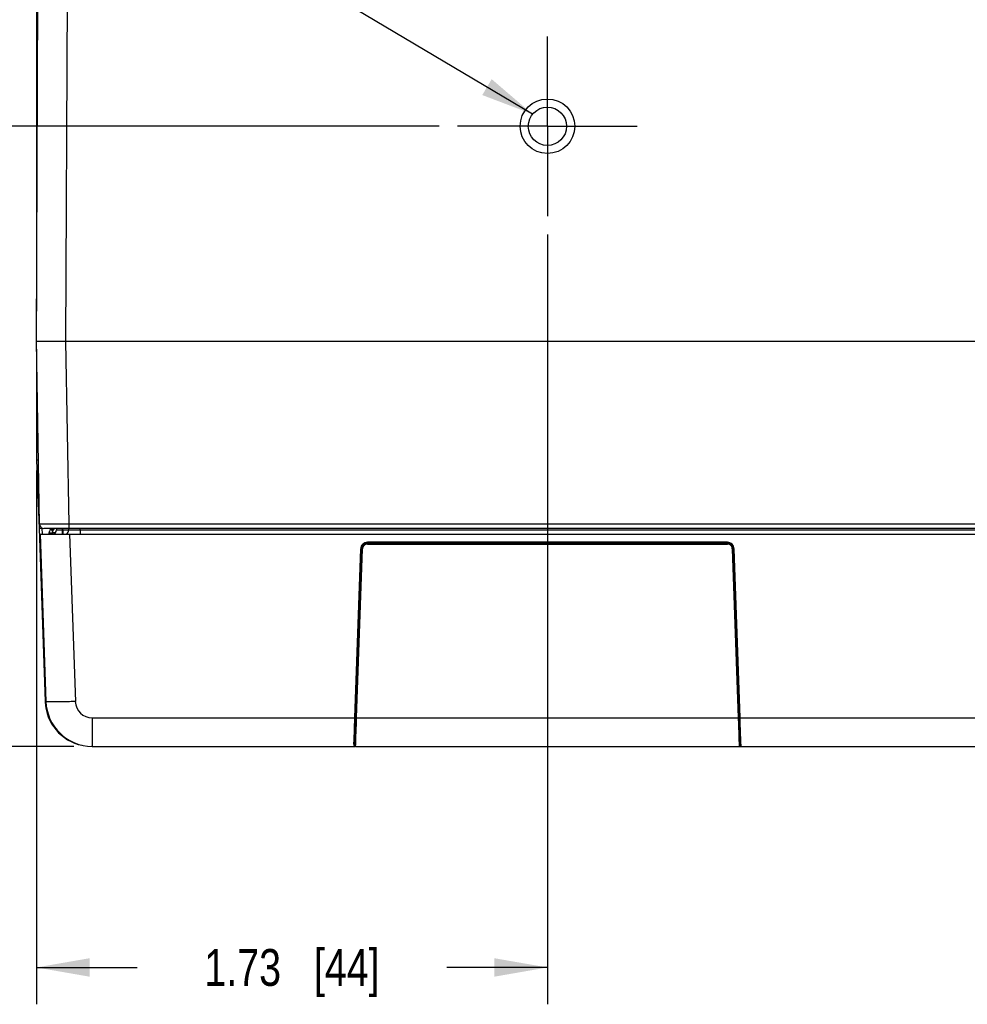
# Model space of a CAD drawing. Header units: inches. Extents: x 0 to 34, y 0 to 22.
# Tile 108 of 111: x 27.8 to 31.1, y 7.5 to 10.9. Entities that reach past the tile are written whole.
import ezdxf

# ---------------------------------------------------------------- set-up
doc = ezdxf.new("R2010")
doc.units = ezdxf.units.IN
doc.header["$LTSCALE"] = 1.87
doc.header["$MEASUREMENT"] = 0
doc.linetypes.add('CENTER', pattern=[0.6, 0.375, -0.075, 0.075, -0.075])
doc.layers.get('0').update_dxf_attribs({"linetype": 'CONTINUOUS'})
for name, color, linetype in [('02___PRT_ALL_AXES', 7, 'CONTINUOUS'), ('DETAIL', 7, 'CONTINUOUS'), ('DIMENSIONS', 7, 'CONTINUOUS')]:
    doc.layers.add(name, color=color, linetype=linetype)
doc.styles.get("Standard").update_dxf_attribs({"font": 'txt', "width": 0.8})
doc.dimstyles.new('DIMSTYLE_1', dxfattribs={"dimtxt": 0.125, "dimasz": 0.18, "dimexe": 0.125, "dimexo": 0.0625, "dimgap": 0.0625, "dimtad": 0, "dimtih": 1, "dimtoh": 1, "dimzin": 4, "dimdsep": 46, "dimtxsty": 'STANDARD', "dimblk": '_FILLED', "dimblk1": '_FILLED', "dimblk2": '_FILLED', "dimcen": 0.09, "dimadec": 0, "dimazin": 0, "dimtp": 0.01, "dimtm": 0.01, "dimtfac": 1, "dimtofl": 0, "dimtmove": 0, "dimatfit": 3, "dimldrblk": '_FILLED', "dimfxl": 1, "dimtolj": 1, "dimtzin": 4, "dimarcsym": 0})
doc.dimstyles.get("Standard").update_dxf_attribs({"dimtxt": 0.125, "dimasz": 0.18, "dimexe": 0.125, "dimexo": 0.0625, "dimgap": 0.09, "dimtad": 0, "dimtih": 1, "dimtoh": 1, "dimdec": 3, "dimzin": 4, "dimdsep": 46, "dimtxsty": 'STANDARD', "dimblk": '_FILLED', "dimblk1": '_FILLED', "dimblk2": '_FILLED', "dimcen": 0.09, "dimadec": 0, "dimazin": 0, "dimtol": 1, "dimtp": 0.01, "dimtm": 0.01, "dimtfac": 1, "dimtdec": 3, "dimtofl": 0, "dimtmove": 0, "dimatfit": 3, "dimldrblk": '_FILLED', "dimfxl": 1, "dimtolj": 1, "dimtzin": 4, "dimarcsym": 0})

# ---------------------------------------------------------------- blocks, each defined once
blk = doc.blocks.new('_FILLED')
at = {"color": 0, "linetype": 'BYBLOCK'}
blk.add_solid([(0, 0), (-1, 0.174), (-1, -0.174)], dxfattribs=at)
blk = doc.blocks.new('*D5')
at = {"layer": 'DIMENSIONS', "color": 2, "linetype": 'CONTINUOUS'}
for p, q in [((29.2709, 10.5036), (27.0289, 10.5036)), ((27.1539, 10.5036), (27.1539, 9.6708)), ((27.1539, 8.4004), (27.1539, 9.4208)), ((28.031, 8.4004), (27.0289, 8.4004))]:
    blk.add_line(p, q, dxfattribs=at)
at = {"layer": 'DIMENSIONS', "color": 2, "linetype": 'CONTINUOUS', "xscale": 0.18, "yscale": 0.18, "zscale": 0.18}
for p, rotation in [((27.1539, 10.5036), 90), ((27.1539, 8.4004), 270)]:
    blk.add_blockref('_FILLED', p, dxfattribs=dict(at, rotation=rotation))
at = {"layer": 'DIMENSIONS', "color": 2, "linetype": 'CONTINUOUS', "insert": (27.1539, 9.6083), "char_height": 0.125, "width": 1.125, "attachment_point": 2, "line_spacing_factor": 0.9}
blk.add_mtext('2.10{\\Ftxt.shx;\\W1.000000;\\H0.125000; }[53.4]', dxfattribs=at)
blk = doc.blocks.new('*D6')
at = {"layer": 'DIMENSIONS', "color": 2, "linetype": 'CONTINUOUS'}
for p, q in [((29.6384, 10.1361), (29.6384, 7.5254)), ((27.9043, 9.3359), (27.9043, 7.5254)), ((27.9043, 7.6504), (28.2464, 7.6504)), ((29.6384, 7.6504), (29.2964, 7.6504))]:
    blk.add_line(p, q, dxfattribs=at)
at = {"layer": 'DIMENSIONS', "color": 2, "linetype": 'CONTINUOUS', "xscale": 0.18, "yscale": 0.18, "zscale": 0.18}
for p, rotation in [((27.9043, 7.6504), 180), ((29.6384, 7.6504), 360)]:
    blk.add_blockref('_FILLED', p, dxfattribs=dict(at, rotation=rotation))
at = {"layer": 'DIMENSIONS', "color": 2, "linetype": 'CONTINUOUS', "insert": (28.7714, 7.7129), "char_height": 0.125, "width": 0.925, "attachment_point": 2, "line_spacing_factor": 0.9}
blk.add_mtext('1.73{\\Ftxt.shx;\\W1.000000;\\H0.125000; }[44]', dxfattribs=at)

msp = doc.modelspace()

# ---------------------------------------------------------------- linework, layer by layer
at = {"color": 7, "linetype": 'CONTINUOUS'}
for p, q in [((27.9039, 9.7734), (27.9159, 12.5277)), ((27.9043, 12.224), (27.9043, 9.8763)), ((28.0039, 9.7734), (28.0111, 11.4329)), ((27.9147, 9.154), (27.9039, 9.7734)), ((28.0147, 9.154), (28.0039, 9.7734)), ((31.2729, 9.7734), (28.0039, 9.7734)), ((27.9043, 9.7477), (27.9043, 9.3984)), ((27.9104, 9.3984), (27.9043, 9.3984)), ((27.9109, 9.3712), (27.9048, 9.3709)), ((27.9048, 9.3709), (27.9129, 9.1392)), ((28.0147, 9.1393), (28.0147, 9.154)), ((31.2621, 9.154), (28.0147, 9.154)), ((27.9127, 9.1392), (27.9246, 9.1402)), ((27.9128, 9.1392), (27.9333, 8.5527)), ((27.9163, 9.1197), (27.9361, 8.5524)), ((27.9163, 9.1197), (31.3605, 9.1197)), ((27.9224, 9.1412), (27.9225, 9.14)), ((27.9226, 9.14), (27.9233, 9.1197)), ((31.3471, 9.1393), (27.9297, 9.1393)), ((27.9478, 9.1249), (27.9576, 9.1249)), ((27.9478, 9.1197), (27.9478, 9.1249)), ((27.9579, 9.1355), (27.9559, 9.1329)), ((27.958, 9.1393), (27.9566, 9.1348)), ((27.9576, 9.1249), (27.9585, 9.1249)), ((27.9585, 9.1249), (27.9587, 9.1245)), ((27.9585, 9.1197), (27.9585, 9.1249)), ((27.9587, 9.1197), (27.9587, 9.1245)), ((27.9676, 9.1245), (27.9587, 9.1245)), ((27.9722, 9.1393), (27.9721, 9.1342)), ((27.9919, 9.1393), (27.9918, 9.1342)), ((27.9918, 9.1342), (27.9918, 9.1197)), ((27.9937, 9.1342), (27.9918, 9.1342)), ((27.9937, 9.1342), (27.9938, 9.1393)), ((27.9937, 9.1342), (27.9937, 9.1197)), ((28.0134, 9.1342), (28.0135, 9.1393)), ((28.0162, 9.1197), (28.0361, 8.5524)), ((28.0527, 9.1342), (28.0528, 9.1393)), ((28.0527, 9.1342), (28.0527, 9.1197)), ((31.2241, 9.1342), (28.0527, 9.1342)), ((30.2493, 9.0924), (29.0275, 9.0924)), ((29.0275, 9.0863), (29.0275, 9.0924)), ((30.2493, 9.0894), (29.0275, 9.0894)), ((29.0275, 9.0863), (30.2493, 9.0863)), ((30.2493, 9.0924), (30.2493, 9.0863)), ((28.9846, 8.4969), (29.0047, 9.0704)), ((28.9848, 8.4108), (29.0078, 9.0704)), ((28.9909, 8.4969), (29.011, 9.0704)), ((29.0047, 9.0704), (29.0078, 9.0704)), ((29.0078, 9.0704), (29.011, 9.0704)), ((30.2658, 9.0704), (30.2859, 8.4969)), ((30.2658, 9.0704), (30.269, 9.0704)), ((30.269, 9.0704), (30.292, 8.4098)), ((30.269, 9.0704), (30.2721, 9.0704)), ((30.2922, 8.4969), (30.2721, 9.0704)), ((27.9361, 8.5528), (27.9333, 8.5527)), ((28.0935, 8.4969), (28.9846, 8.4969)), ((28.0935, 8.4969), (28.0935, 8.4004)), ((28.9821, 8.4212), (28.9846, 8.4969)), ((28.9846, 8.4969), (28.9878, 8.4969)), ((28.9909, 8.4969), (28.9878, 8.4969)), ((28.9903, 8.4786), (28.9909, 8.4969)), ((28.9909, 8.4969), (30.2859, 8.4969)), ((30.2859, 8.4969), (30.289, 8.4969)), ((30.2859, 8.4969), (30.2861, 8.4901)), ((30.2861, 8.4901), (30.2864, 8.4827)), ((30.289, 8.4969), (30.2922, 8.4969)), ((30.2922, 8.4969), (31.1833, 8.4969)), ((30.2927, 8.4802), (30.2922, 8.4969)), ((28.9885, 8.4291), (28.9903, 8.4786)), ((30.2864, 8.4827), (30.2883, 8.4279)), ((30.2948, 8.4194), (30.2927, 8.4802)), ((28.9817, 8.4105), (28.9821, 8.4212)), ((28.988, 8.4153), (28.9885, 8.4291)), ((30.2883, 8.4279), (30.2892, 8.4037)), ((30.2952, 8.4082), (30.2948, 8.4194)), ((28.0906, 8.4008), (28.0935, 8.4008)), ((28.0935, 8.4004), (28.9844, 8.4004)), ((28.9816, 8.4082), (28.9817, 8.4094)), ((28.9817, 8.4094), (28.9817, 8.4105)), ((28.9829, 8.4007), (28.9841, 8.4004)), ((28.9847, 8.4096), (28.9848, 8.411)), ((28.9872, 8.4007), (28.9875, 8.4007)), ((28.9872, 8.4004), (31.1833, 8.4004)), ((28.9875, 8.4007), (28.9876, 8.4053)), ((28.9876, 8.4053), (28.988, 8.4153)), ((30.2892, 8.4037), (30.2893, 8.4007)), ((30.2893, 8.4007), (30.2895, 8.4007)), ((30.2899, 8.4007), (30.2893, 8.4007))]:
    msp.add_line(p, q, dxfattribs=at)
for points in [[(28.9841, 8.4004), (28.9845, 8.4004), (28.985, 8.4005), (28.9855, 8.4005), (28.986, 8.4006), (28.9865, 8.4006), (28.9872, 8.4006)], [(30.2895, 8.4007), (30.2901, 8.4006), (30.2907, 8.4006)], [(30.2907, 8.4006), (30.2916, 8.4005), (30.292, 8.4004), (30.2923, 8.4004)]]:
    msp.add_lwpolyline(points, dxfattribs=at)
for centre, radius, start, end in [((28.692, 9.3984), 0.7877, 180.0001, 181.9981), ((27.9297, 9.1543), 0.015, 181, 270), ((27.9671, 9.1235), 0.0196, 128.4073, 137.6518), ((28.1881, 9.0538), 0.2452, 160.7214, 161.2008), ((27.9573, 9.1345), 0.0148, 270, 359), ((27.9788, 9.1249), 0.0203, 174.1932, 180.0059), ((27.9789, 9.1249), 0.0203, 145.4264, 174.19), ((27.9785, 9.1245), 0.0197, 170.5814, 179.9704), ((27.9785, 9.1245), 0.0197, 136.62, 148.8723), ((27.9786, 9.125), 0.0201, 138.7967, 145.379), ((27.9785, 9.1251), 0.0199, 134.59, 138.7911), ((27.9784, 9.1245), 0.0197, 131.0567, 136.5964), ((27.9986, 9.1345), 0.0148, 299.6667, 359), ((29.0275, 9.0697), 0.0197, 90, 177.9956), ((30.2493, 9.0697), 0.0197, 2, 89.9938), ((30.2493, 9.0697), 0.0166, 76.7873, 89.9689), ((29.0276, 9.0698), 0.0166, 163.3502, 177.9575), ((28.0898, 8.5581), 0.1566, 182.0091, 182.4012), ((28.0906, 8.5581), 0.1574, 182.3828, 258.4249), ((28.0935, 8.5579), 0.1575, 182, 270), ((28.0935, 8.5544), 0.0575, 182.0005, 269.9995)]:
    msp.add_arc(centre, radius, start, end, dxfattribs=at)
for points, knots in [([(28.0039, 9.7734), (27.9974, 9.7734), (27.9846, 9.7733), (27.9661, 9.7733), (27.949, 9.7732), (27.9341, 9.7732), (27.9232, 9.7732), (27.916, 9.7732), (27.9118, 9.7732), (27.9085, 9.7732), (27.9063, 9.7732), (27.9051, 9.7733), (27.9044, 9.7733), (27.9041, 9.7734), (27.9039, 9.7734)], [0, 0, 0, 0, 0.195068, 0.382639, 0.555504, 0.70702, 0.831364, 0.881809, 0.923762, 0.956822, 0.980673, 0.98907, 0.995095, 1, 1, 1, 1]), ([(28.0147, 9.154), (28.0082, 9.154), (27.9954, 9.154), (27.9769, 9.1539), (27.9623, 9.1539), (27.9515, 9.1539), (27.9442, 9.1539), (27.9377, 9.1539), (27.9318, 9.1539), (27.9268, 9.1539), (27.9231, 9.1539), (27.9206, 9.1539), (27.9191, 9.1539), (27.9178, 9.1539), (27.9167, 9.154), (27.916, 9.154), (27.9155, 9.154), (27.9152, 9.154), (27.915, 9.154), (27.9148, 9.154), (27.9148, 9.154), (27.9147, 9.154), (27.9147, 9.154)], [0, 0, 0, 0, 0.19509, 0.38268, 0.555566, 0.634388, 0.707101, 0.773003, 0.831461, 0.88191, 0.923867, 0.941531, 0.956926, 0.970016, 0.98077, 0.989162, 0.992466, 0.995172, 0.997278, 0.998785, 0.999691, 1, 1, 1, 1]), ([(27.9559, 9.1329), (27.9557, 9.1333), (27.955, 9.1352), (27.9547, 9.1374), (27.9549, 9.1389)], [0, 0, 0, 0, 0.236336, 1, 1, 1, 1]), ([(27.9918, 9.1342), (27.9893, 9.1342), (27.9856, 9.1341), (27.981, 9.1341), (27.978, 9.1341), (27.9757, 9.1341), (27.9737, 9.134), (27.9729, 9.1343), (27.9721, 9.1341), (27.9721, 9.1342)], [0, 0, 0, 0, 0.382699, 0.555666, 0.707133, 0.831394, 0.923843, 0.980647, 1, 1, 1, 1]), ([(28.0134, 9.1342), (28.0134, 9.1341), (28.0126, 9.1343), (28.0117, 9.134), (28.0098, 9.1341), (28.0074, 9.1341), (28.0045, 9.1341), (27.9998, 9.1341), (27.9962, 9.1342), (27.9937, 9.1342)], [0, 0, 0, 0, 0.019341, 0.076173, 0.16844, 0.292659, 0.444102, 0.616936, 1, 1, 1, 1]), ([(28.0527, 9.1342), (28.0477, 9.1342), (28.0404, 9.1341), (28.0311, 9.1341), (28.0252, 9.1341), (28.0204, 9.1341), (28.0171, 9.1341), (28.0152, 9.1342), (28.0142, 9.1341), (28.0138, 9.1342), (28.0134, 9.1341), (28.0134, 9.1342)], [0, 0, 0, 0, 0.382753, 0.555619, 0.707114, 0.831498, 0.923878, 0.956932, 0.980742, 0.99514, 1, 1, 1, 1]), ([(28.0361, 8.5524), (28.0296, 8.5522), (28.0168, 8.5518), (27.9983, 8.5513), (27.9813, 8.551), (27.9663, 8.5509), (27.9555, 8.551), (27.9482, 8.5511), (27.944, 8.5513), (27.9408, 8.5515), (27.9383, 8.5517), (27.937, 8.552), (27.9361, 8.5522), (27.9361, 8.5524)], [0, 0, 0, 0, 0.194548, 0.38196, 0.554451, 0.705642, 0.829839, 0.880232, 0.922205, 0.955346, 0.979338, 0.994097, 1, 1, 1, 1]), ([(28.9848, 8.411), (28.9848, 8.4102), (28.984, 8.4087), (28.9824, 8.4082), (28.9816, 8.4082)], [0, 0, 0, 0, 0.485938, 1, 1, 1, 1]), ([(28.9816, 8.4082), (28.9816, 8.4075), (28.9816, 8.4055), (28.9816, 8.4035), (28.982, 8.4021)], [0, 0, 0, 0, 0.314258, 1, 1, 1, 1]), ([(28.9874, 8.4007), (28.9867, 8.4007), (28.9852, 8.4009), (28.9849, 8.4033), (28.9847, 8.406), (28.9847, 8.4083), (28.9847, 8.4096)], [0, 0, 0, 0, 0.188937, 0.35929, 0.628347, 1, 1, 1, 1]), ([(30.2917, 8.4023), (30.2916, 8.4019), (30.2914, 8.4009), (30.2904, 8.4007), (30.2899, 8.4007)], [0, 0, 0, 0, 0.49192, 1, 1, 1, 1]), ([(30.292, 8.4098), (30.2921, 8.409), (30.2921, 8.4065), (30.2921, 8.404), (30.2917, 8.4023)], [0, 0, 0, 0, 0.322384, 1, 1, 1, 1]), ([(30.2952, 8.4082), (30.2944, 8.4082), (30.2928, 8.4087), (30.292, 8.4102), (30.292, 8.411)], [0, 0, 0, 0, 0.514059, 1, 1, 1, 1]), ([(30.2952, 8.4082), (30.2952, 8.4076), (30.2952, 8.4057), (30.2952, 8.4037), (30.2949, 8.4024)], [0, 0, 0, 0, 0.30824, 1, 1, 1, 1])]:
    msp.add_open_spline(points, degree=3, knots=knots, dxfattribs=at)
for points in [[(27.9478, 9.1249), (27.9478, 9.1291), (27.9497, 9.1336), (27.9526, 9.1368)], [(27.9625, 9.1393), (27.9608, 9.1382), (27.9592, 9.137), (27.9579, 9.1355)], [(27.959, 9.1277), (27.9594, 9.1302), (27.9603, 9.1326), (27.9616, 9.1347)], [(29.0117, 9.0861), (29.0075, 9.0821), (29.0049, 9.0761), (29.0047, 9.0704)], [(29.0204, 9.0847), (29.0163, 9.0828), (29.0129, 9.0788), (29.0116, 9.0746)], [(29.019, 9.0908), (29.0163, 9.0897), (29.0138, 9.0881), (29.0117, 9.0861)], [(29.0275, 9.0924), (29.0246, 9.0924), (29.0217, 9.0919), (29.019, 9.0908)], [(29.0275, 9.0863), (29.0251, 9.0863), (29.0226, 9.0858), (29.0204, 9.0847)], [(30.2652, 9.086), (30.2611, 9.09), (30.255, 9.0924), (30.2493, 9.0924)], [(30.2632, 9.0788), (30.261, 9.0823), (30.2571, 9.085), (30.2531, 9.0859)], [(30.2702, 9.0788), (30.269, 9.0814), (30.2673, 9.0839), (30.2652, 9.086)], [(30.2658, 9.0704), (30.2657, 9.0733), (30.2648, 9.0763), (30.2632, 9.0788)], [(30.2721, 9.0704), (30.272, 9.0733), (30.2714, 9.0761), (30.2702, 9.0788)], [(28.982, 8.4021), (28.9822, 8.4016), (28.9824, 8.401), (28.9829, 8.4007)], [(30.2941, 8.4009), (30.2937, 8.4005), (30.2932, 8.4004), (30.2927, 8.4004)], [(30.2949, 8.4024), (30.2947, 8.4019), (30.2945, 8.4013), (30.2941, 8.4009)]]:
    msp.add_open_spline(points, degree=3, dxfattribs=at)
at = {"layer": '02___PRT_ALL_AXES', "color": 7, "linetype": 'CENTER'}
for q in [(29.6384, 10.8086), (29.3334, 10.5036), (29.9434, 10.5036), (29.6384, 10.1986)]:
    msp.add_line((29.6384, 10.5036), q, dxfattribs=at)
at = {"layer": '02___PRT_ALL_AXES', "color": 7, "linetype": 'CONTINUOUS'}
for radius in [0.0925, 0.065]:
    msp.add_circle((29.6384, 10.5036), radius, dxfattribs=at)

# ---------------------------------------------------------------- dimensions: what is measured, and where the dimension line sits
at = {"layer": 'DIMENSIONS', "color": 2, "linetype": 'CONTINUOUS'}
dim = msp.add_linear_dim(base=(27.1539, 10.5036), p1=(28.0935, 8.4004), p2=(29.3334, 10.5036), angle=90, dimstyle='DIMSTYLE_1', dxfattribs=at)
dim.commit()
dim.dimension.update_dxf_attribs({"geometry": '*D5', "text_midpoint": (27.1539, 9.5458), "dimtype": 160})
dim = msp.add_linear_dim(base=(29.6384, 7.6504), p1=(27.9043, 9.3984), p2=(29.6384, 10.1986), dimstyle='DIMSTYLE_1', dxfattribs=at)
dim.commit()
dim.dimension.update_dxf_attribs({"geometry": '*D6', "text_midpoint": (28.7714, 7.6504), "dimtype": 160})

# ---------------------------------------------------------------- leaders
at = {"layer": 'DETAIL', "color": 2, "linetype": 'CONTINUOUS'}
msp.add_leader([(29.588, 10.5446), (27.3465, 11.874), (27.1665, 11.874)], dimstyle='STANDARD', override={"dimtad": 0}, dxfattribs=at)

doc.saveas('drawing.dxf')
